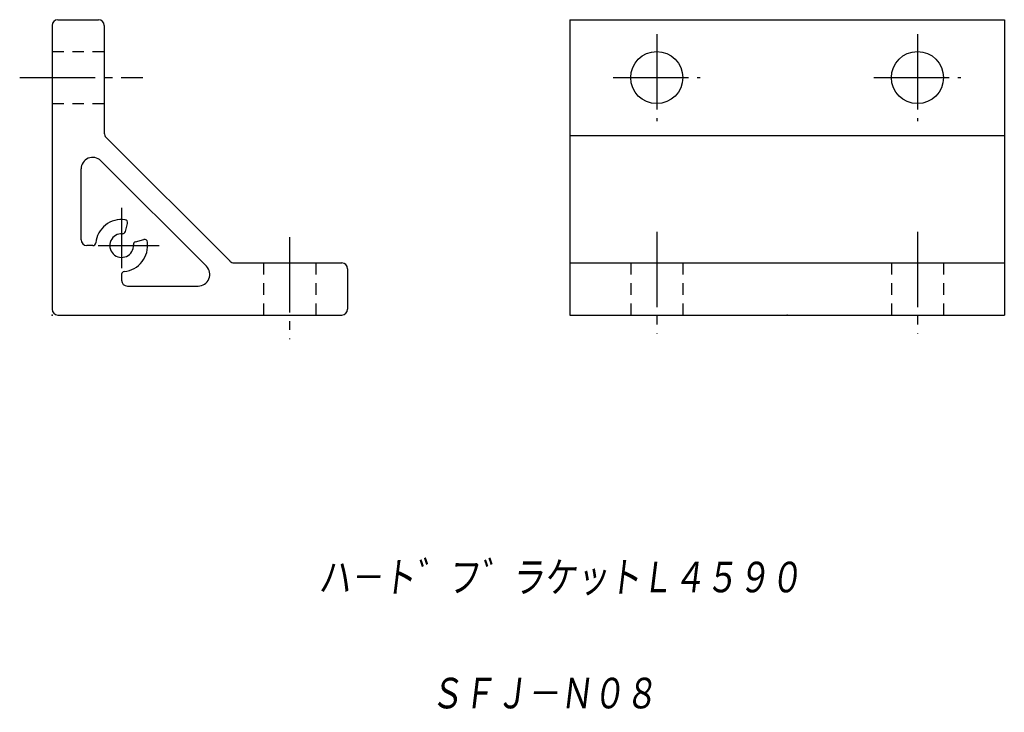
# Model space of a CAD drawing. Extents: x -6 to 164, y -69 to 51.
import ezdxf

# ---------------------------------------------------------------- set-up
doc = ezdxf.new("R2010")
doc.units = 0
doc.linetypes.add('CENTER', pattern=[17.5, 13, -1.5, 1.5, -1.5])
doc.linetypes.add('DASHED', pattern=[3.5, 2, -1.5])
doc.layers.get('0').update_dxf_attribs({"linetype": 'CONTINUOUS'})
doc.styles.get("Standard").update_dxf_attribs({"font": 'txt', "bigfont": 'BIGFONT'})

msp = doc.modelspace()

# ---------------------------------------------------------------- linework, layer by layer
at = {"color": 7, "linetype": 'CONTINUOUS'}
for p, q in [((1, 51), (8, 51)), ((89.37, 51), (89.37, 0)), ((89.37, 51), (164.37, 51)), ((164.37, 51), (164.37, 0)), ((0, 50), (0, 1)), ((9, 50), (9, 31.41)), ((9.29, 30.71), (30.71, 9.29)), ((89.37, 31), (164.37, 31)), ((26.64, 8.41), (8.41, 26.64)), ((5, 13), (5, 25.22)), ((12.65, 14.42), (13.03, 15.83)), ((7.03, 12), (6, 12)), ((14.42, 12.65), (15.83, 13.03)), ((31.41, 9), (50, 9)), ((89.37, 9), (164.37, 9)), ((12, 7.03), (12, 6)), ((51, 8), (51, 1)), ((13, 5), (25.22, 5)), ((1, 0), (50, 0)), ((89.37, 0), (164.37, 0))]:
    msp.add_line(p, q, dxfattribs=at)
at = {"color": 7, "linetype": 'CENTER'}
for p, q in [((104.37, 48.5), (104.37, 33.5)), ((149.37, 48.5), (149.37, 33.5)), ((-5.59, 41), (15.64, 41)), ((96.87, 41), (111.87, 41)), ((141.87, 41), (156.87, 41)), ((12, 18.5), (12, 8.09)), ((104.37, 14.38), (104.37, -3.21)), ((149.37, 14.38), (149.37, -3.21)), ((7.95, 12), (18.5, 12)), ((41, 13.43), (41, -4.16))]:
    msp.add_line(p, q, dxfattribs=at)
at = {"color": 7, "linetype": 'DASHED'}
for p, q in [((0, 45.5), (9, 45.5)), ((0, 36.5), (9, 36.5)), ((36.5, 9), (36.5, 0)), ((45.5, 9), (45.5, 0)), ((99.87, 9), (99.87, 0)), ((108.87, 9), (108.87, 0)), ((144.87, 9), (144.87, 0)), ((153.87, 9), (153.87, 0))]:
    msp.add_line(p, q, dxfattribs=at)
at = {"color": 7, "linetype": 'CONTINUOUS'}
for centre in [(104.37, 41), (149.37, 41)]:
    msp.add_circle(centre, 4.5, dxfattribs=at)
for centre, radius, start, end in [((1, 50), 1, 90, 180), ((8, 50), 1, 0, 90), ((10, 31.41), 1, 180, 225), ((7, 25.22), 2, 45, 180), ((12, 12), 4.5, 82.1805, 174.2608), ((12.54, 15.96), 0.5, 345, 82.1805), ((12, 12), 2.05, 86.3073, 3.6923), ((12.16, 14.54), 0.5, 266.3073, 345), ((6, 13), 1, 180, 270), ((7.03, 12.5), 0.5, 270, 354.2608), ((12, 12), 4.5, 275.7392, 7.8193), ((14.54, 12.16), 0.5, 105, 183.6923), ((15.96, 12.54), 0.5, 7.8193, 105), ((31.41, 10), 1, 225, 270), ((50, 8), 1, 0, 90), ((12.5, 7.03), 0.5, 95.7392, 180), ((25.22, 7), 2, 270, 45), ((13, 6), 1, 180, 270), ((1, 1), 1, 180, 270), ((50, 1), 1, 270, 360)]:
    msp.add_arc(centre, radius, start, end, dxfattribs=at)
for p in [(0, 0), (0, 0), (126.87, 0)]:
    msp.add_point(p, dxfattribs=at)

# ---------------------------------------------------------------- texts
at = {"color": 7, "linetype": 'CONTINUOUS', "oblique": 7}
for s, width, p in [('ハ－ト゛フ゛ラケットＬ４５９０', 0.843065, (45.91, -48.46)), ('ＳＦＪ－Ｎ０８', 0.846339, (65.23, -68.5))]:
    msp.add_text(s, height=6, dxfattribs=dict(at, width=width)).set_placement(p)

doc.saveas('drawing.dxf')
